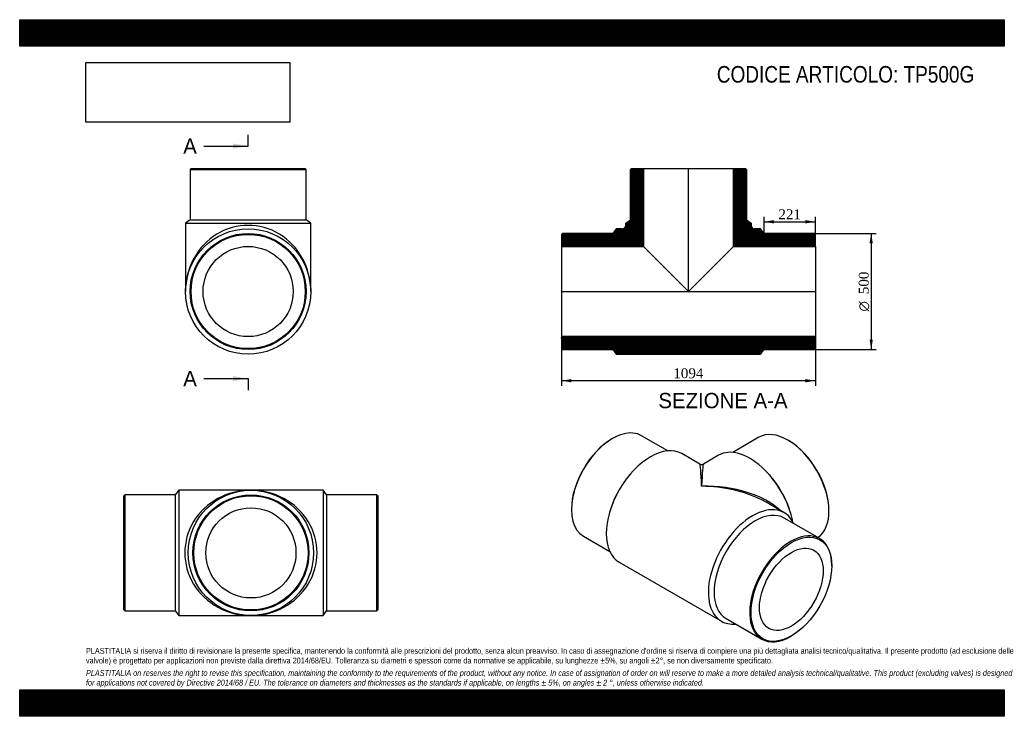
# Model space of a CAD drawing. Header units: millimetres. Extents: x 0 to 4243, y 0 to 3000.
import ezdxf
from ezdxf.enums import TextEntityAlignment as Align
from ezdxf.lldxf.tags import DXFTag

# ---------------------------------------------------------------- set-up
doc = ezdxf.new("R2010")
doc.units = ezdxf.units.MM
doc.header["$LTSCALE"] = 14.285714
for name, color, linetype in [('Default', 7, 'Continuous'), ('DV3_Default', 7, 'Continuous'), ('TP500G', 7, 'Continuous')]:
    doc.layers.add(name, color=color, linetype=linetype)
doc.styles.add('SEACAD_Solid_Edge_ANSI', font='seans.ttf')
doc.styles.add('SEACAD_Solid_Edge_ANSI1_Symbols', font='semeca1.ttf')
doc.styles.add('SEACAD_Times_New_Roman', font='times.ttf')
tags = doc.linetypes.add('CENTER2', pattern=[28.575, 19.05, -3.175, 3.175, -3.175]).pattern_tags.tags
tags[10:11] = [DXFTag(74, 4), DXFTag(75, 0), DXFTag(340, '0'), DXFTag(46, 0.0), DXFTag(50, 0.0), DXFTag(44, 0.0), DXFTag(45, 0.0)]
tags[8:9] = [DXFTag(74, 4), DXFTag(75, 0), DXFTag(340, '0'), DXFTag(46, 0.0), DXFTag(50, 0.0), DXFTag(44, 0.0), DXFTag(45, 0.0)]
tags[6:7] = [DXFTag(74, 4), DXFTag(75, 0), DXFTag(340, '0'), DXFTag(46, 0.0), DXFTag(50, 0.0), DXFTag(44, 0.0), DXFTag(45, 0.0)]
tags[4:5] = [DXFTag(74, 4), DXFTag(75, 0), DXFTag(340, '0'), DXFTag(46, 0.0), DXFTag(50, 0.0), DXFTag(44, 0.0), DXFTag(45, 0.0)]
doc.dimstyles.new('ANSImm', dxfattribs={"dimtxt": 42.857143, "dimasz": 42.857143, "dimexe": 21.428571, "dimexo": 0, "dimgap": 10.714286, "dimtad": 1, "dimdsep": 46, "dimtxsty": 'SEACAD_Times_New_Roman', "dimblk1": '_SE_FILLED', "dimblk2": '_SE_FILLED', "dimsah": 1, "dimcen": 21.428571, "dimazin": 0, "dimtfac": 0.85, "dimtdec": 3, "dimtofl": 0, "dimtmove": 0, "dimatfit": 3, "dimfxl": 1, "dimarcsym": 0})
picture_1 = doc.add_image_def('image1.jpg', size_in_pixel=(4302, 1260))

# ---------------------------------------------------------------- blocks, each defined once
blk = doc.blocks.new('SE')
at = {"layer": 'TP500G', "color": 7, "linetype": 'Continuous'}
for p, q in [((2554.6, 1196.1), (2551.8, 1194.5)), ((2792.6, 1143.2), (2679.6, 1208.5)), ((3185.5, 1201.6), (3072.4, 1136.3)), ((3313.3, 1187.6), (3310.5, 1189.2)), ((2931, 1086.4), (2853.6, 1131.1)), ((3011.4, 1124.2), (2946, 1086.4)), ((2636.4, 1048.7), (2631.8, 1043.6)), ((3233.2, 1036.7), (3228.7, 1041.8)), ((2377.8, 893.2), (2377.8, 889.9)), ((2548.5, 899.3), (2546.4, 892.8)), ((3293.5, 877.2), (3216, 921.9)), ((3318.7, 885.9), (3316.6, 892.3)), ((3447.5, 765.2), (3294.1, 853.7)), ((3487.3, 883), (3487.3, 886.3)), ((2429.6, 775.5), (2542.6, 710.2)), ((2583.6, 663.5), (3023.5, 409.5)), ((3499.3, 647.4), (3499.3, 650.7)), ((3044.1, 420.7), (3197.5, 332.1)), ((3322.5, 344.5), (3325.3, 346.2))]:
    blk.add_line(p, q, dxfattribs=at)
blk.add_arc((2938.5, 1099.4), 15, 240.2842, 299.2873, dxfattribs=at)
for centre, major_axis, ratio, start_param, end_param in [((2554.6, 992), (125, 216.5), 0.57735, 0, 3.141593), ((3310.5, 985.1), (-125, 216.5), 0.57735, 3.165797, 6.283185), ((2551.8, 993.6), (-123, -213), 0.57735, 3.926991, 5.497787), ((2718.6, 897.3), (-135, -233.8), 0.57735, 3.141593, 6.283185), ((3146.4, 890.4), (-135, 233.8), 0.57735, 4.166904, 6.283185), ((3313.3, 986.7), (123, -213), 0.57735, 0.785398, 2.356194), ((2938.5, 770.3), (7.6, -316.1), 0.023384, 2.341934, 3.127332), ((2938.5, 770.3), (-7.6, -316.1), 0.023384, 3.155853, 3.941251), ((2708, 903.4), (-125, -216.5), 0.57735, 4.372552, 5.052226), ((3157, 896.5), (-125, 216.5), 0.57735, 4.372552, 5.052226), ((2938.5, 770.3), (-392.4, -8.9), 0.561546, 3.652616, 4.69959), ((2938.5, 770.3), (-392.4, 8.9), 0.561546, 4.012828, 4.725188), ((3158.5, 643.4), (-135, -233.8), 0.57735, 2.754276, 6.283185), ((2938.5, 770.3), (-392.4, 8.9), 0.561546, 3.93979, 4.012828), ((3169.1, 637.2), (-125, -216.5), 0.57735, 3.141593, 6.283185), ((3322.5, 548.6), (-125, -216.5), 0.57735, 2.356194, 6.283185), ((3158.5, 643.4), (-135, -233.8), 0.57735, 0, 0.387317), ((3322.5, 548.6), (-125, -216.5), 0.57735, 0, 0.785398)]:
    blk.add_ellipse(centre, major_axis=major_axis, ratio=ratio, start_param=start_param, end_param=end_param, dxfattribs=at)
for major_axis in [(123, 213), (-97.1, -168.2)]:
    blk.add_ellipse((3325.3, 547), major_axis=major_axis, ratio=0.57735, dxfattribs=at)
blk = doc.blocks.new('SE1')
at = {"layer": 'TP500G', "color": 7, "linetype": 'Continuous'}
for p, q in [((738.5, 2359.4), (734.5, 2355.4)), ((734.5, 2355.4), (1234.5, 2355.4)), ((734.5, 2355.4), (734.5, 2138.4)), ((738.5, 2359.4), (1230.5, 2359.4)), ((1234.5, 2355.4), (1230.5, 2359.4)), ((1234.5, 2138.4), (1234.5, 2355.4)), ((734.5, 2138.4), (714.5, 2123.4)), ((714.5, 2123.4), (1254.5, 2123.4)), ((714.5, 2123.4), (714.5, 1829.4)), ((734.5, 2138.4), (1234.5, 2138.4)), ((1254.5, 2123.4), (1234.5, 2138.4)), ((1254.5, 1829.4), (1254.5, 2123.4))]:
    blk.add_line(p, q, dxfattribs=at)
for radius in [270, 250, 246, 194.2]:
    blk.add_circle((984.5, 1829.4), radius, dxfattribs=at)
blk.add_ellipse((984.5, 1829.4), major_axis=(0, -285), ratio=0.947368, start_param=1.570796, end_param=4.712389, dxfattribs=at)
blk = doc.blocks.new('SE3')
at = {"color": 7, "linetype": 'Continuous', "style": 'SEACAD_Solid_Edge_ANSI'}
blk.add_text('A', height=65.7, dxfattribs=at).set_placement((704.7, 2488.4), align=Align.TOP_LEFT)
blk = doc.blocks.new('SE4')
at = {"color": 7, "linetype": 'Continuous', "style": 'SEACAD_Solid_Edge_ANSI'}
blk.add_text('A', height=65.7, dxfattribs=at).set_placement((704.7, 1487.4), align=Align.TOP_LEFT)
blk = doc.blocks.new('SEANNOT_GROUP')
at = {"linetype": 'Continuous'}
blk.add_hatch(color=7, dxfattribs=at).paths.add_polyline_path([(918.8, 2444.6), (984.5, 2455.5), (918.8, 2466.5)])
at = {"color": 7, "linetype": 'Continuous'}
blk.add_lwpolyline([(794.1, 2455.5), (984.5, 2455.5)], dxfattribs=at)
blk = doc.blocks.new('SEANNOT_GROUP1')
at = {"linetype": 'Continuous'}
blk.add_hatch(color=7, dxfattribs=at).paths.add_polyline_path([(918.8, 1443.6), (984.5, 1454.5), (918.8, 1465.5)])
at = {"color": 7, "linetype": 'Continuous'}
blk.add_lwpolyline([(794.1, 1454.5), (984.5, 1454.5)], dxfattribs=at)
blk = doc.blocks.new('SE2')
at = {"layer": 'Default', "color": 7, "linetype": 'CENTER2'}
for p, q in [((984.5, 2455.5), (984.5, 2504.8)), ((984.5, 1454.5), (984.5, 1405.2))]:
    blk.add_line(p, q, dxfattribs=at)
at = {"layer": 'Default', "color": 7, "linetype": 'CENTER2', "const_width": 0.0001}
blk.add_lwpolyline([(984.5, 2455.5), (984.5, 1454.5)], dxfattribs=at)
at = {"layer": 'Default'}
for name in ['SE3', 'SEANNOT_GROUP', 'SE4', 'SEANNOT_GROUP1']:
    blk.add_blockref(name, (0, 0), dxfattribs=at)
blk = doc.blocks.new('SE5')
at = {"layer": 'TP500G', "linetype": 'Continuous'}
h = blk.add_hatch(dxfattribs=at)
h.set_pattern_fill('LINE', scale=0.629921, angle=45, style=0)
edge = h.paths.add_edge_path()
edge.add_line((2334.7, 2023.6), (2687.5, 2023.6))
edge.add_line((2687.5, 2023.6), (2687.5, 2359.4))
edge.add_line((2687.5, 2359.4), (2635.7, 2359.4))
edge.add_line((2635.7, 2359.4), (2631.7, 2355.4))
edge.add_line((2631.7, 2355.4), (2631.7, 2138.4))
edge.add_line((2631.7, 2138.4), (2611.7, 2123.4))
edge.add_line((2611.7, 2123.4), (2611.7, 2114.4))
edge.add_arc((2596.7, 2114.4), 15, 270, 360, ccw=False)
edge.add_line((2596.7, 2099.4), (2570.7, 2099.4))
edge.add_line((2570.7, 2099.4), (2555.7, 2079.4))
edge.add_line((2555.7, 2079.4), (2338.7, 2079.4))
edge.add_line((2338.7, 2079.4), (2334.7, 2075.4))
edge.add_line((2334.7, 2075.4), (2334.7, 2023.6))
h = blk.add_hatch(dxfattribs=at)
h.set_pattern_fill('LINE', scale=0.629921, angle=45, style=0)
edge = h.paths.add_edge_path()
edge.add_line((3075.9, 2023.6), (3428.7, 2023.6))
edge.add_line((3428.7, 2023.6), (3428.7, 2075.4))
edge.add_line((3428.7, 2075.4), (3424.7, 2079.4))
edge.add_line((3424.7, 2079.4), (3207.7, 2079.4))
edge.add_line((3207.7, 2079.4), (3192.7, 2099.4))
edge.add_line((3192.7, 2099.4), (3166.7, 2099.4))
edge.add_arc((3166.7, 2114.4), 15, 180, 270, ccw=False)
edge.add_line((3151.7, 2114.4), (3151.7, 2123.4))
edge.add_line((3151.7, 2123.4), (3131.7, 2138.4))
edge.add_line((3131.7, 2138.4), (3131.7, 2355.4))
edge.add_line((3131.7, 2355.4), (3127.7, 2359.4))
edge.add_line((3127.7, 2359.4), (3075.9, 2359.4))
edge.add_line((3075.9, 2359.4), (3075.9, 2023.6))
h = blk.add_hatch(dxfattribs=at)
h.set_pattern_fill('LINE', scale=0.629921, angle=45, style=0)
h.paths.add_polyline_path([(3428.7, 1583.4), (3428.7, 1635.2), (2334.7, 1635.2), (2334.7, 1583.4), (2338.7, 1579.4), (2555.7, 1579.4), (2570.7, 1559.4), (3192.7, 1559.4), (3207.7, 1579.4), (3424.7, 1579.4)])
at = {"layer": 'DV3_Default', "color": 7, "linetype": 'CENTER2'}
for p, q in [((2881.7, 1827.7), (2881.7, 2361.2)), ((2332.9, 1829.4), (3430.4, 1829.4))]:
    blk.add_line(p, q, dxfattribs=at)
at = {"layer": 'TP500G', "color": 7, "linetype": 'Continuous'}
for p, q in [((2631.7, 2355.4), (2635.7, 2359.4)), ((2631.7, 2138.4), (2631.7, 2355.4)), ((2635.7, 2359.4), (2687.5, 2359.4)), ((2687.5, 2359.4), (3075.9, 2359.4)), ((2687.5, 2359.4), (2687.5, 2023.6)), ((3075.9, 2023.6), (3075.9, 2359.4)), ((3075.9, 2359.4), (3127.7, 2359.4)), ((3127.7, 2359.4), (3131.7, 2355.4)), ((3131.7, 2355.4), (3131.7, 2138.4)), ((2611.7, 2123.4), (2631.7, 2138.4)), ((2611.7, 2114.4), (2611.7, 2123.4)), ((3131.7, 2138.4), (3151.7, 2123.4)), ((3151.7, 2123.4), (3151.7, 2114.4)), ((2334.7, 2075.4), (2338.7, 2079.4)), ((2555.7, 2079.4), (2338.7, 2079.4)), ((2570.7, 2099.4), (2555.7, 2079.4)), ((2596.7, 2099.4), (2570.7, 2099.4)), ((3192.7, 2099.4), (3166.7, 2099.4)), ((3207.7, 2079.4), (3192.7, 2099.4)), ((3424.7, 2079.4), (3207.7, 2079.4)), ((3424.7, 2079.4), (3428.7, 2075.4)), ((2334.7, 2075.4), (2334.7, 2023.6)), ((3428.7, 2023.6), (3428.7, 2075.4)), ((2334.7, 2023.6), (2334.7, 1635.2)), ((2334.7, 2023.6), (2687.5, 2023.6)), ((2687.5, 2023.6), (2881.7, 1829.4)), ((2881.7, 1829.4), (3075.9, 2023.6)), ((3075.9, 2023.6), (3428.7, 2023.6)), ((3428.7, 2023.6), (3428.7, 1635.2)), ((3428.7, 1635.2), (2334.7, 1635.2)), ((2334.7, 1635.2), (2334.7, 1583.4)), ((3428.7, 1583.4), (3428.7, 1635.2)), ((2338.7, 1579.4), (2334.7, 1583.4)), ((2338.7, 1579.4), (2555.7, 1579.4)), ((2555.7, 1579.4), (2570.7, 1559.4)), ((3192.7, 1559.4), (3207.7, 1579.4)), ((3207.7, 1579.4), (3424.7, 1579.4)), ((3428.7, 1583.4), (3424.7, 1579.4)), ((2570.7, 1559.4), (3192.7, 1559.4))]:
    blk.add_line(p, q, dxfattribs=at)
for centre, start, end in [((2596.7, 2114.4), 270, 0), ((3166.7, 2114.4), 180, 270)]:
    blk.add_arc(centre, 15, start, end, dxfattribs=at)
blk = doc.blocks.new('GDimGGroup')
at = {"layer": 'Default', "linetype": 'Continuous'}
for points in [[(3676.4, 2036.6), (3669.3, 2079.4), (3662.1, 2036.6)], [(3676.4, 1622.3), (3662.1, 1622.3), (3669.3, 1579.4)]]:
    blk.add_hatch(color=7, dxfattribs=at).paths.add_polyline_path(points)
at = {"layer": 'Default', "color": 7, "linetype": 'Continuous'}
for p, q in [((3424.7, 2079.4), (3690.7, 2079.4)), ((3669.3, 2079.4), (3669.3, 1579.4)), ((3424.7, 1579.4), (3690.7, 1579.4))]:
    blk.add_line(p, q, dxfattribs=at)
for s, height, style, p in [('500', 42.86, 'SEACAD_Times_New_Roman', (3615.7, 1818)), ('O', 42.9, 'SEACAD_Solid_Edge_ANSI1_Symbols', (3615.7, 1743.4))]:
    blk.add_text(s, height=height, rotation=90, dxfattribs=dict(at, style=style)).set_placement(p, align=Align.TOP_LEFT)
blk = doc.blocks.new('DMBLK31')
at = {"layer": 'Default', "linetype": 'Continuous'}
for points in [[(2377.5, 1438.1), (2377.5, 1452.4), (2334.7, 1445.2)], [(3385.8, 1438.1), (3428.7, 1445.2), (3385.8, 1452.4)]]:
    blk.add_hatch(color=7, dxfattribs=at).paths.add_polyline_path(points)
at = {"layer": 'Default', "color": 7, "linetype": 'Continuous'}
for p, q in [((2334.7, 1829.4), (2334.7, 1423.8)), ((3428.7, 1829.4), (3428.7, 1423.8)), ((3428.7, 1445.2), (2334.7, 1445.2))]:
    blk.add_line(p, q, dxfattribs=at)
at = {"layer": 'Default', "color": 7, "linetype": 'Continuous', "style": 'SEACAD_Times_New_Roman'}
blk.add_text('1094', height=42.86, dxfattribs=at).set_placement((2816.7, 1498.8), align=Align.TOP_LEFT)
blk = doc.blocks.new('_SE_FILLED')
at = {"color": 0}
blk.add_line((0, 0), (-1, 0), dxfattribs=at)
blk.add_solid([(0, 0), (-1, -0.1665), (-1, 0.1665), (0, 0)], dxfattribs=at)
blk = doc.blocks.new('DMBLK32')
at = {"layer": 'Default', "linetype": 'Continuous'}
for points in [[(3250.5, 2136.8), (3207.7, 2129.7), (3250.5, 2122.6)], [(3385.8, 2136.8), (3385.8, 2122.6), (3428.7, 2129.7)]]:
    blk.add_hatch(color=7, dxfattribs=at).paths.add_polyline_path(points)
at = {"layer": 'Default', "color": 7, "linetype": 'Continuous'}
for p, q in [((3207.7, 2079.4), (3207.7, 2151.1)), ((3207.7, 2129.7), (3428.7, 2129.7)), ((3428.7, 2075.4), (3428.7, 2151.1))]:
    blk.add_line(p, q, dxfattribs=at)
at = {"layer": 'Default', "color": 7, "linetype": 'Continuous', "style": 'SEACAD_Times_New_Roman'}
blk.add_text('221', height=42.86, dxfattribs=at).set_placement((3269.4, 2183.3), align=Align.TOP_LEFT)
blk = doc.blocks.new('SE6')
at = {"layer": 'TP500G', "color": 7, "linetype": 'Continuous'}
for p, q in [((453.4, 953.8), (449.4, 949.8)), ((449.4, 457.8), (449.4, 949.8)), ((453.4, 953.8), (453.4, 453.8)), ((670.4, 953.8), (453.4, 953.8)), ((685.4, 973.8), (670.4, 953.8)), ((670.4, 953.8), (670.4, 453.8)), ((685.4, 973.8), (685.4, 433.8)), ((996.4, 973.8), (685.4, 973.8)), ((1307.4, 973.8), (996.4, 973.8)), ((1307.4, 973.8), (1307.4, 433.8)), ((1322.4, 953.8), (1307.4, 973.8)), ((1322.4, 953.8), (1322.4, 453.8)), ((1539.4, 953.8), (1322.4, 953.8)), ((1539.4, 453.8), (1539.4, 953.8)), ((1543.4, 949.8), (1539.4, 953.8)), ((1543.4, 949.8), (1543.4, 457.8)), ((449.4, 457.8), (453.4, 453.8)), ((453.4, 453.8), (670.4, 453.8)), ((670.4, 453.8), (685.4, 433.8)), ((685.4, 433.8), (996.4, 433.8)), ((996.4, 433.8), (1307.4, 433.8)), ((1307.4, 433.8), (1322.4, 453.8)), ((1322.4, 453.8), (1539.4, 453.8)), ((1539.4, 453.8), (1543.4, 457.8))]:
    blk.add_line(p, q, dxfattribs=at)
for radius in [270, 250, 246, 194.2]:
    blk.add_circle((996.4, 703.8), radius, dxfattribs=at)
for major_axis in [(285, 0), (-285, 0)]:
    blk.add_ellipse((996.4, 703.8), major_axis=major_axis, ratio=0.947368, start_param=1.570796, end_param=4.712389, dxfattribs=at)

msp = doc.modelspace()

# ---------------------------------------------------------------- hatches: boundary and pattern name
at = {"layer": 'Default', "linetype": 'Continuous'}
h = msp.add_hatch(dxfattribs=at)
h.set_pattern_fill('LINE', scale=0.6299213, angle=45, style=0)
h.paths.add_polyline_path([(4242.857, 2885.714), (4242.857, 3000), (0, 3000), (0, 2885.714)])
for points in [[(4242.857, 2885.714), (4242.857, 3000), (0, 3000), (0, 2885.714)], [(4242.857, 0), (4242.857, 114.286), (0, 114.286), (0, 0)]]:
    msp.add_hatch(color=7, dxfattribs=at).paths.add_polyline_path(points)
h = msp.add_hatch(dxfattribs=at)
h.set_pattern_fill('LINE', scale=0.629921, angle=45, style=0)
h.paths.add_polyline_path([(4242.857, 0), (4242.857, 114.286), (0, 114.286), (0, 0)])

# ---------------------------------------------------------------- linework, layer by layer
at = {"layer": 'Default', "color": 7, "linetype": 'Continuous'}
for p, q in [((0, 3000), (4242.857, 3000)), ((0, 2885.714), (0, 3000)), ((4242.857, 3000), (4242.857, 2885.714)), ((4242.857, 2885.714), (0, 2885.714)), ((0, 114.286), (4242.857, 114.286)), ((0, 0), (0, 114.286)), ((4242.857, 114.286), (4242.857, 0)), ((4242.857, 0), (0, 0))]:
    msp.add_line(p, q, dxfattribs=at)

# ---------------------------------------------------------------- block references
at = {"layer": 'Default'}
for name in ['SE2', 'SE1', 'SE5', 'GDimGGroup', 'SE', 'SE6']:
    msp.add_blockref(name, (0, 0), dxfattribs=at)

# ---------------------------------------------------------------- texts
at = {"layer": 'Default', "color": 7, "linetype": 'Continuous', "style": 'SEACAD_Solid_Edge_ANSI'}
msp.add_text('SEZIONE A-A', height=65.71429, dxfattribs=at).set_placement((2752.171, 1392.703), align=Align.TOP_LEFT)
at = {"layer": 'Default', "attachment_point": 1}
for s, insert, char_height, width in [('{\\fArial Narrow|b0||i0||c0|p34;\\C7;\\H71.42857143;\\W1.;CODICE ARTICOLO: TP500G}', (3004.088, 2800.479), 71.42857, 1186.71122), ("{\\fArial Narrow|b0||i0||c0|p34;\\C7;\\H25.;\\W1.;PLASTITALIA si riserva il diritto di revisionare la presente specifica, mantenendo la conformità alle prescrizioni del prodotto, senza alcun preavviso. In caso di assegnazione d'ordine si riserva di compiere una più dettagliata analisi tecnico/qualitativa. Il presente prodotto (ad esclusione delle \\P}{\\fArial Narrow|b0||i0||c0|p34;\\C7;\\H25.;\\W1.;valvole) è progettato per applicazioni non previste dalla direttiva 2014/68/EU. Tolleranza su diametri e spessori come da normative se applicabile, su lunghezze ±5%, su angoli ±2°, se non diversamente specificato.\\P}{\\fArial Narrow|b0||i0||c0|p34;\\C7;\\H7.142857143;\\W1.;   \\P}{\\fArial Narrow|b0||i1||c0|p34;\\C7;\\H25.;\\W1.;PLASTITALIA on reserves the right to revise this specification, maintaining the conformity to the requirements of the product, without any notice. In case of assignation of order on will reserve to make a more detailed analysis technical/qualitative. This product (excluding valves) is designed \\P}{\\fArial Narrow|b0||i1||c0|p34;\\C7;\\H25.;\\W1.;for applications not covered by Directive 2014/68 / EU. The tolerance on diameters and thicknesses as the standards if applicable, on lengths ± 5%, on angles ± 2 °, unless otherwise indicated.\\P}", (285.714, 294.32), 25, 3671.42857)]:
    msp.add_mtext(s, dxfattribs=dict(at, insert=insert, char_height=char_height, width=width))

# ---------------------------------------------------------------- dimensions: what is measured, and where the dimension line sits
at = {"layer": 'Default', "color": 7, "linetype": 'Continuous'}
for base, p1, p2, picture, middle in [((3428.66, 2129.698), (3207.66, 2079.447), (3428.66, 2075.447), 'DMBLK32', (3318.16, 2129.698)), ((2334.66, 1445.243), (3428.66, 1829.447), (2334.66, 1829.447), 'DMBLK31', (2881.66, 1445.243))]:
    dim = msp.add_linear_dim(base=base, p1=p1, p2=p2, text='\\A1;<>', dimstyle='ANSImm', dxfattribs=at)
    dim.commit()
    dim.dimension.update_dxf_attribs({"geometry": picture, "text_midpoint": middle, "dimtype": 160})

# ---------------------------------------------------------------- pictures from other files: only their frames are drawn
image = msp.add_image(picture_1, insert=(285.714, 2558.617), size_in_units=(877.959, 257.143))
image.dxf.flags = 7

doc.saveas('drawing.dxf')
